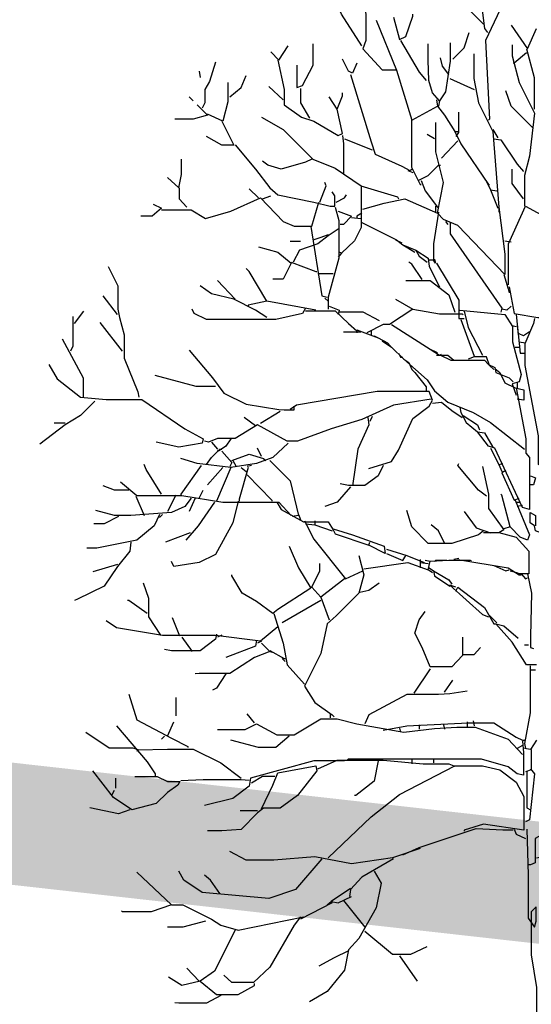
# Model space of a CAD drawing. Header units: metres. Extents: x 173015 to 189682, y 346605 to 348504.
# Tile 95 of 212: x 188910.71 to 188914.91, y 348003.37 to 348011.48. Entities that reach past the tile are written whole.
import ezdxf

# ---------------------------------------------------------------- set-up
doc = ezdxf.new("R2010")
doc.units = ezdxf.units.M
doc.header["$PDMODE"] = 35
doc.header["$PDSIZE"] = 0.075
for name, color, linetype, lineweight in [('B-ME-GR-BOOM-SD', 252, 'Continuous', 25), ('X-XX-AL-DETAIL1-M-B', 252, 'Continuous', 18), ('X-XX-AL-HULPGEOMETRIE-G', 50, 'Continuous', 25)]:
    doc.layers.add(name, color=color, linetype=linetype, lineweight=lineweight)
doc.styles.add('NLCS-ISO-M100-T25', font='NLCS-ISO.ttf', dxfattribs={"height": 0.25})
doc.dimstyles.new('NLCS-M100-T25-PIJL_L3_H2', dxfattribs={"dimscale": 0.1, "dimtxt": 2.5, "dimasz": 2.5, "dimexe": 2, "dimexo": 2, "dimgap": 0.7, "dimtad": 1, "dimdec": 3, "dimzin": 0, "dimdsep": 46, "dimtxsty": 'NLCS-ISO-M100-T25', "dimcen": 0, "dimdle": 2, "dimclrd": 256, "dimclre": 256, "dimclrt": 256, "dimazin": 0, "dimtfac": 1, "dimtdec": 3, "dimtofl": 0, "dimtmove": 0, "dimatfit": 3, "dimfxl": 2, "dimfxlon": 1, "dimtfillclr": 256, "dimtolj": 1, "dimtzin": 0, "dimlwd": -1, "dimlwe": -1, "dimarcsym": 0})

# ---------------------------------------------------------------- blocks, each defined once
blk = doc.blocks.new('*D79')
at = {"layer": 'Defpoints', "color": 0, "transparency": 16777216}
for p in [(188897.4415, 348012.2689), (188897.4415, 347996.2578), (188915.1015, 347996.2578)]:
    blk.add_point(p, dxfattribs=at)
at = {"layer": 'X-XX-AL-DETAIL1-M-B', "transparency": 16777216}
for p, q in [((188897.4415, 348012.0689), (188897.4415, 348012.4689)), ((188915.1015, 348012.0689), (188915.1015, 348012.4689)), ((188914.8515, 348012.2689), (188897.6915, 348012.2689))]:
    blk.add_line(p, q, dxfattribs=at)
for points in [[(188897.6915, 348012.3106), (188897.6915, 348012.2272), (188897.4415, 348012.2689)], [(188914.8515, 348012.3106), (188914.8515, 348012.2272), (188915.1015, 348012.2689)]]:
    blk.add_solid(points, dxfattribs=at)
at = {"layer": 'X-XX-AL-DETAIL1-M-B', "transparency": 16777216, "insert": (188906.2715, 348012.4639), "char_height": 0.25, "attachment_point": 5, "style": 'NLCS-ISO-M100-T25'}
blk.add_mtext('\\A1;Bos', dxfattribs=at)
blk = doc.blocks.new('SGR-BOOM_S02_D_ZIJ-D')
at = {"flags": 128}
for points in [[(-0.7441, 11.3841), (-0.7441, 11.1823), (-0.7567, 11.1234), (-0.5213, 10.8796)], [(-0.3615, 11.2664), (-0.3615, 11.0478), (-0.5045, 10.7451), (-0.4708, 10.0977), (-0.4792, 10.0893)], [(-0.5633, 11.2411), (-0.5129, 10.846), (-0.4877, 10.8123)], [(-1.5386, 11.1655), (-1.4882, 10.9637), (-1.4882, 10.7451), (-1.5134, 10.6778), (-1.3537, 10.5055), (-1.2359, 10.5055)], [(-1.5218, 10.703), (-1.69, 10.9637), (-1.6984, 10.9889)], [(-1.2612, 10.9385), (-1.2107, 10.7535), (-1.1603, 10.7787), (-1.1014, 10.9469), (-1.1014, 10.9637)], [(-1.4041, 10.9132), (-1.2359, 10.5013), (-1.1098, 10.0893), (-0.8996, 10.207), (-0.8408, 10.1313), (-0.7567, 9.9968), (-0.7315, 9.9968)], [(-0.2943, 10.8712), (-0.1597, 10.6778), (-0.0841, 10.846)], [(-0.7735, 10.5937), (-0.681, 10.6862), (-0.639, 10.8123)], [(-2.2701, 10.6526), (-2.2028, 10.5853), (-2.1272, 10.703)], [(-2.0557, 10.5433), (-2.0557, 10.3583), (-2.0095, 10.3751), (-1.9212, 10.5433), (-1.9212, 10.7199)], [(-1.2023, 10.7451), (-1.051, 10.4844), (-0.9921, 10.4172)], [(-0.7945, 10.7283), (-0.7945, 10.5769), (-0.8324, 10.3247), (-0.8828, 10.249), (-0.9417, 10.3163), (-0.9711, 10.4172), (-0.9774, 10.5853), (-0.9774, 10.7199)], [(-0.2859, 10.7115), (-0.2859, 10.619), (-0.227, 10.4004), (-0.1009, 10.1481), (-0.1429, 9.795), (-0.185, 9.6353), (-0.185, 9.383)], [(-0.6011, 10.6358), (-0.6011, 10.434), (-0.5633, 10.2322), (-0.4456, 9.9968), (-0.3952, 9.3746), (-0.3447, 8.9879), (-0.3447, 8.8197), (-0.7315, 9.2233), (-0.8492, 9.2737), (-0.8996, 9.3242), (-0.8492, 9.5764), (-0.9122, 9.8286), (-0.9143, 9.9379), (-0.9143, 10.0725)], [(-0.1681, 10.6442), (-0.269, 10.5601), (-0.2774, 10.5601)], [(-0.1681, 10.6778), (-0.1051, 10.4424), (-0.1051, 10.1818)], [(-2.7241, 10.5685), (-2.7746, 10.4088), (-2.8124, 10.3415), (-2.8124, 10.2322), (-2.8334, 10.1902)], [(-2.2112, 10.5853), (-2.1608, 10.3415), (-2.1608, 10.2154), (-2.0179, 10.1145), (-1.917, 10.0809), (-1.7152, 9.9632), (-1.6815, 9.98), (-1.7236, 10.1818), (-1.6815, 10.2911), (-1.6815, 10.3163)], [(-1.5638, 10.5601), (-1.5975, 10.476), (-1.6311, 10.4929), (-1.6815, 10.5937)], [(-0.8071, 10.4676), (-0.8576, 10.5349), (-0.8744, 10.6022)], [(-2.8586, 10.4929), (-2.8502, 10.4424)], [(-2.6064, 10.2827), (-2.5139, 10.3583), (-2.4719, 10.4592)], [(-1.6143, 10.4676), (-1.4461, 9.9127), (-1.4125, 9.8118), (-1.1939, 9.7109), (-1.1266, 9.6773), (-1.1098, 9.6857)], [(-2.6232, 10.4004), (-2.6232, 10.2406), (-2.6652, 10.0809), (-2.7914, 10.1397)], [(-0.7987, 10.434), (-0.597, 10.3415)], [(-2.1692, 10.2574), (-2.2869, 10.3667)], [(-2.0263, 10.3499), (-2.0263, 10.2322), (-1.9506, 10.1061)], [(-0.1177, 10.0304), (-0.2943, 10.207), (-0.3363, 10.3331)], [(-2.8755, 10.2154), (-2.7914, 10.1313), (-2.9091, 10.0977), (-3.0604, 10.0977)], [(-2.9427, 10.2827), (-2.9091, 10.249)], [(-1.7236, 10.1818), (-1.7908, 10.2827)], [(-0.908, 10.2574), (-0.8996, 10.207)], [(-0.8828, 10.249), (-0.8912, 10.207)], [(-0.7273, 10.1565), (-0.7273, 9.9884), (-0.7483, 9.9548)], [(-2.6737, 10.0809), (-2.5728, 9.8833), (-2.6737, 9.8833), (-2.7998, 9.9548)], [(-2.3458, 10.1145), (-2.1692, 10.0136), (-1.9254, 9.7698), (-1.7404, 9.6941), (-1.526, 9.5512), (-1.526, 9.2065), (-1.5807, 9.0972), (-1.69, 8.9963), (-1.7068, 9.0047)], [(-1.114, 10.0893), (-1.114, 9.7025), (-1.0594, 9.5932), (-0.9753, 9.6353), (-0.8912, 9.7193), (-0.8744, 9.7193)], [(-0.9248, 9.9379), (-0.9837, 9.9716)], [(-0.7567, 9.9968), (-0.7062, 9.8959), (-0.4792, 9.5596), (-0.4708, 9.5596)], [(-0.4456, 10.0136), (-0.4036, 9.9463)], [(-1.6815, 9.9632), (-1.6731, 9.8959), (-1.6731, 9.6521)], [(-1.6647, 9.9379), (-1.4377, 9.8455)], [(-0.7315, 9.9211), (-0.866, 9.7782)], [(-0.4372, 9.9379), (-0.3783, 9.9295), (-0.2438, 9.7277), (-0.1934, 9.6689)], [(-2.5643, 9.8875), (-2.3962, 9.6857), (-2.2785, 9.5344), (-2.2112, 9.4755), (-1.917, 9.4167), (-1.7824, 9.383), (-1.7446, 9.383), (-1.7446, 9.4671), (-1.7656, 9.5007)], [(-3.1193, 9.6184), (-3.0268, 9.5344), (-3.0058, 9.6437), (-3.0058, 9.7698)], [(-1.9338, 9.7698), (-1.9842, 9.7446), (-2.186, 9.6857), (-2.2953, 9.7193), (-2.3373, 9.753)], [(-1.1434, 9.6773), (-1.1014, 9.6605)], [(-0.1934, 9.4419), (-0.2859, 9.568), (-0.2859, 9.6857)], [(-1.8665, 9.4167), (-1.8161, 9.5512), (-1.8245, 9.5764)], [(-1.0594, 9.5932), (-1.0426, 9.5596), (-1.0341, 9.5596)], [(-1.0341, 9.5932), (-1.0005, 9.5091), (-0.8996, 9.3746), (-0.8912, 9.3746)], [(-0.4961, 9.5848), (-0.4624, 9.5176), (-0.4036, 9.3662)], [(-3.0226, 9.5344), (-3.0226, 9.4419), (-2.9595, 9.3746)], [(-2.371, 9.4503), (-2.4467, 9.526)], [(-1.5302, 9.5512), (-1.2275, 9.4587), (-1.2191, 9.4419)], [(-0.4624, 9.5176), (-0.412, 9.5091)], [(-3.1697, 9.3536), (-2.9259, 9.3536), (-2.8082, 9.2821), (-2.598, 9.341), (-2.3542, 9.4503), (-2.1692, 9.2569), (-2.0767, 9.2191), (-1.9338, 9.2191), (-1.8749, 9.4167)], [(-2.3373, 9.4419), (-2.2701, 9.4671)], [(-1.732, 9.4167), (-1.6647, 9.4503), (-1.6479, 9.4755)], [(-1.5134, 9.3578), (-1.3368, 9.4083), (-1.1687, 9.4419), (-0.8996, 9.3242)], [(-3.237, 9.3998), (-3.1697, 9.3662), (-3.2454, 9.299), (-3.3379, 9.299)], [(-1.7404, 9.3746), (-1.711, 9.2653), (-1.711, 8.9542), (-1.7992, 8.6347), (-1.7992, 8.5338)], [(-1.7152, 9.341), (-1.6059, 9.299), (-1.6731, 9.2317), (-1.6984, 9.2317)], [(-1.5218, 9.3242), (-1.5638, 9.299), (-1.5638, 9.2905)], [(-0.8912, 9.3326), (-0.9333, 9.0719), (-0.9333, 8.9374), (-0.9753, 8.9374)], [(-0.9164, 9.383), (-0.9164, 9.3326)], [(-0.3952, 9.3746), (-0.3952, 9.3326)], [(-0.3153, 8.7356), (-0.3153, 9.0719), (-0.1766, 9.383), (0.3027, 9.1224), (0.3195, 9.0804)], [(-1.6059, 9.2905), (-1.5302, 9.2821)], [(-1.5218, 9.2485), (-1.2359, 9.1056), (-1.1855, 9.0635), (-1.0762, 9.0215), (-1.051, 8.971), (-0.9837, 8.9206)], [(-0.8324, 9.2569), (-0.8156, 9.2317)], [(-0.7945, 9.2485), (-0.7945, 9.156), (-0.3699, 8.5423), (-0.3783, 8.5086)], [(-1.7068, 9.1981), (-1.7992, 9.1392), (-1.8833, 9.0719), (-2.0347, 9.0215), (-2.0851, 8.9206)], [(-1.9422, 9.2149), (-1.8497, 8.6431), (-1.8077, 8.6347)], [(-2.1103, 9.093), (-2.0263, 9.093)], [(-1.7992, 9.1476), (-1.8665, 9.1224), (-1.917, 9.1056)], [(-1.2443, 9.1056), (-1.1939, 9.0804)], [(-0.3447, 9.0972), (-0.2943, 9.0888)], [(-2.371, 9.0467), (-2.2112, 9.0047), (-2.1019, 8.9122), (-2.1692, 8.7819), (-2.2533, 8.7819)], [(-1.1855, 9.0635), (-1.1434, 9.0383), (-1.0846, 9.0047)], [(-1.0762, 9.0215), (-0.9753, 8.9542), (-0.9669, 8.887), (-0.8828, 8.7188)], [(-2.1019, 8.9206), (-1.9001, 8.8449), (-1.8917, 8.8449)], [(-1.69, 8.9963), (-1.7152, 8.9626)], [(-1.0257, 8.7777), (-1.1098, 8.9038), (-1.135, 8.9206)], [(-0.9248, 8.9458), (-0.9164, 8.9122), (-0.9333, 8.9374)], [(-3.6069, 8.887), (-3.527, 8.7272), (-3.527, 8.5338), (-3.5144, 8.4666), (-3.4766, 8.3237), (-3.4766, 8.1303), (-3.3631, 7.8528), (-3.3547, 7.8108)], [(-2.3037, 8.6011), (-2.4467, 8.8449), (-2.4719, 8.8702)], [(-0.908, 8.9122), (-0.7231, 8.6095), (-0.7231, 8.4582), (-0.681, 8.4582)], [(-2.5643, 8.6179), (-2.7073, 8.7693)], [(-1.8833, 8.8281), (-1.7572, 8.8281)], [(-1.1603, 8.7693), (-0.9585, 8.7693), (-0.8071, 8.6516), (-0.7567, 8.5086)], [(-0.3531, 8.8197), (-0.3195, 8.702), (-0.3111, 8.6684)], [(-2.3037, 8.4666), (-2.3962, 8.5254), (-2.5728, 8.6179), (-2.7577, 8.66), (-2.8502, 8.7272)], [(-0.3111, 8.7188), (-0.269, 8.5002), (-0.0757, 8.4666), (-0.0673, 8.4666)], [(-3.5312, 8.4918), (-3.649, 8.6431)], [(-1.9001, 8.5254), (-2.3037, 8.6011), (-2.4551, 8.5675), (-2.4551, 8.5591)], [(-1.8245, 8.6263), (-1.7992, 8.6011)], [(-1.2443, 8.6179), (-1.1014, 8.5338), (-1.2948, 8.4077), (-1.3452, 8.4077), (-1.4798, 8.3405)], [(-3.8844, 8.4161), (-3.8087, 8.517)], [(-1.9842, 8.5423), (-2.0095, 8.5002), (-2.2281, 8.4498), (-2.7998, 8.4498), (-2.9007, 8.5002), (-2.9175, 8.5338)], [(-1.9842, 8.5212), (-1.7404, 8.5212), (-1.6311, 8.4161), (-1.5638, 8.3573), (-1.5638, 8.3405)], [(-1.7908, 8.5591), (-1.7068, 8.5254), (-1.7152, 8.4918)], [(-1.7068, 8.5128), (-1.5134, 8.5128), (-1.3789, 8.4414)], [(-1.1014, 8.5338), (-0.8828, 8.496), (-0.6978, 8.496), (-0.6894, 8.4918)], [(-0.7147, 8.5254), (-0.3447, 8.4918), (-0.2817, 8.3909), (-0.2817, 8.2648), (-0.2102, 7.9958), (-0.227, 7.9369), (-0.2859, 7.9201), (-0.2522, 7.8276)], [(-0.681, 8.517), (-0.6474, 8.3825), (-0.5297, 8.1555)], [(-0.2943, 8.5591), (-0.3279, 8.5254), (-0.3699, 8.5338)], [(-3.897, 8.475), (-3.897, 8.2312), (-3.918, 8.1891)], [(-0.7062, 8.4498), (-0.597, 8.1471)], [(-0.2522, 8.4918), (-0.2186, 8.1723), (-0.185, 8.1723)], [(-0.1009, 8.4582), (-0.1093, 8.4161), (-0.1808, 8.248), (-0.1808, 8.0714), (-0.0715, 7.4913), (-0.0715, 7.2559), (0, 7.2727), (0.1681, 7.445), (0.2606, 7.445), (0.227, 7.1718), (0.0925, 6.8439), (0.0336, 6.9112), (0.0252, 6.9616)], [(-3.4892, 8.1891), (-3.6742, 8.4245)], [(-1.5638, 8.3657), (-1.3873, 8.2984), (-1.3116, 8.2564), (-1.2864, 8.2312)], [(-1.4461, 8.3573), (-1.4461, 8.3237)], [(-1.278, 8.4077), (-0.9585, 8.2059), (-0.908, 8.1807), (-0.8996, 8.1723)], [(-0.2859, 8.3993), (-0.2522, 8.3909)], [(-0.2438, 8.3993), (-0.2354, 8.3237)], [(-0.1429, 8.3489), (-0.1934, 8.3152), (-0.227, 8.3321)], [(-3.9853, 8.29), (-3.8129, 7.9705), (-3.8129, 7.8108)], [(-1.5302, 8.3447), (-1.6731, 8.3447)], [(-1.4209, 8.3152), (-1.3873, 8.2984)], [(-1.3537, 8.2732), (-1.278, 8.2228), (-1.1771, 8.1219), (-0.9837, 7.9537), (-0.9248, 7.8612), (-0.8156, 7.7687), (-0.6054, 7.6847), (-0.4624, 7.6006), (-0.185, 7.382)], [(-2.9427, 8.1975), (-2.7493, 7.9705), (-2.6568, 7.8444), (-2.4719, 7.7519), (-2.2028, 7.7099), (-2.1608, 7.7057), (-2.0767, 7.7057), (-2.0767, 7.7351)], [(-0.9585, 8.2059), (-0.8828, 8.1555), (-0.866, 8.1639)], [(-0.2606, 8.2228), (-0.227, 8.2228)], [(-0.227, 8.2648), (-0.1766, 8.2564)], [(-1.2191, 8.1723), (-1.2023, 8.1387), (-1.1855, 8.1387)], [(-1.1771, 8.1219), (-1.135, 8.0966), (-1.1098, 8.0378), (-1.0846, 8.0126), (-0.9921, 7.8949), (-0.9921, 7.8528)], [(-0.908, 8.1555), (-0.8156, 8.1555), (-0.7651, 8.1135)], [(-0.8744, 8.1555), (-0.7903, 8.1135), (-0.5129, 8.1135), (-0.4792, 8.0798), (-0.4288, 8.0546), (-0.4204, 8.0126), (-0.3111, 7.9705), (-0.2774, 7.9369)], [(-0.4372, 8.0378), (-0.4708, 8.0714), (-0.4961, 8.1429), (-0.597, 8.1429), (-0.6474, 8.1219)], [(-4.0946, 8.0798), (-4.0273, 7.9621), (-3.8339, 7.8108), (-3.6237, 7.7898), (-3.3295, 7.7898), (-2.9763, 7.5501), (-2.825, 7.4661), (-2.8334, 7.4324), (-3.0268, 7.3988), (-3.2118, 7.4408)], [(-0.4288, 8.0462), (-0.3868, 8.0126), (-0.3447, 7.9285), (-0.2606, 7.8865), (-0.1892, 7.8696), (-0.1892, 7.7856), (-0.2438, 7.794)], [(-2.7241, 7.8991), (-2.8839, 7.8991), (-3.2202, 7.9873)], [(-0.2522, 7.8865), (-0.1724, 7.4661), (-0.1724, 7.3484), (-0.1429, 7.3147), (-0.1429, 6.8859), (-0.2018, 6.9027), (-0.4288, 7.3904), (-0.4792, 7.4072), (-0.5717, 7.5249)], [(-0.2438, 7.9285), (-0.2438, 7.8865)], [(-0.9501, 7.794), (-1.2612, 7.7435), (-1.5218, 7.6258), (-1.774, 7.5501), (-2.0515, 7.4493), (-2.1356, 7.4493), (-2.3794, 7.5838), (-2.5643, 7.4703), (-2.7073, 7.4703), (-2.783, 7.4408), (-2.8166, 7.4493)], [(-1.4629, 7.2222), (-1.278, 7.2811), (-1.2191, 7.3736), (-1.1014, 7.6342), (-0.9669, 7.7351), (-0.9417, 7.7856), (-0.9669, 7.857), (-1.3957, 7.857), (-2.0599, 7.7435), (-2.1103, 7.7099)], [(-3.7162, 7.7772), (-3.8339, 7.6594), (-3.96, 7.5838), (-4.1702, 7.424)], [(-0.9417, 7.7603), (-0.866, 7.7687), (-0.7819, 7.7015), (-0.6978, 7.6426)], [(-0.7147, 7.7267), (-0.7062, 7.6847), (-0.6642, 7.6006), (-0.5717, 7.5249), (-0.5129, 7.5165), (-0.4456, 7.3988)], [(-2.3962, 7.5754), (-2.4887, 7.6426)], [(-2.1944, 7.6931), (-2.3542, 7.5922)], [(-1.4714, 7.6426), (-1.4629, 7.5838), (-1.5554, 7.382), (-1.5975, 7.0793)], [(-1.4377, 7.651), (-1.4545, 7.609)], [(-0.6894, 7.6594), (-0.5717, 7.5838), (-0.5549, 7.5417)], [(-3.96, 7.5964), (-4.0525, 7.5964)], [(-2.598, 7.4661), (-2.64, 7.4072), (-2.6989, 7.3652), (-2.7073, 7.3736)], [(-2.1272, 7.4324), (-2.2533, 7.3147), (-2.3878, 7.2643), (-2.598, 7.2307), (-2.8755, 7.2643), (-3.01, 7.3063)], [(-2.7998, 7.2559), (-2.7577, 7.3147), (-2.6905, 7.382), (-2.6737, 7.382)], [(-2.7577, 7.4408), (-2.7073, 7.382)], [(-2.3458, 7.3231), (-2.3794, 7.3904)], [(-0.4624, 7.3904), (-0.3952, 7.2559), (-0.3615, 7.2643)], [(-2.6737, 7.3652), (-2.5896, 7.2727), (-2.6064, 7.2391)], [(-2.5896, 7.2895), (-2.4467, 7.34), (-2.3289, 7.3063), (-2.3121, 7.2895)], [(-3.1697, 7.012), (-3.2958, 7.2138), (-3.3126, 7.2559)], [(-2.8418, 7.2475), (-3.01, 7.012), (-3.01, 7.0036)], [(-2.6652, 7.2307), (-2.7914, 7.0877)], [(-2.598, 7.2307), (-2.7157, 6.9532)], [(-2.5812, 7.2895), (-2.5559, 7.2391)], [(-2.4551, 7.2307), (-2.5307, 6.97), (-2.5307, 6.9532)], [(-2.5139, 7.2307), (-2.4719, 7.197)], [(-2.4298, 7.2475), (-2.4635, 7.2391)], [(-2.2785, 7.2895), (-2.1103, 7.1214), (-2.0431, 6.8355), (-2.0935, 6.8271)], [(-1.3452, 7.2475), (-1.3873, 7.1634), (-1.4966, 7.0835), (-1.6311, 7.0835), (-1.6984, 7.0961)], [(-0.4961, 6.9952), (-0.5633, 7.0457), (-0.7315, 7.2475), (-0.7231, 7.2643)], [(-0.5297, 7.2391), (-0.4792, 7.012), (-0.4792, 6.8943), (-0.3531, 6.7178), (-0.3952, 6.6926)], [(-0.3952, 7.2559), (-0.3699, 7.197)], [(-2.4635, 7.1718), (-2.2617, 6.9616), (-2.2617, 6.9532)], [(-0.3363, 7.2054), (-0.3699, 7.1886), (-0.269, 6.9616), (-0.227, 6.9784)], [(-0.1345, 7.1634), (-0.0925, 7.1466), (-0.1093, 7.0877), (-0.1429, 7.0877)], [(-3.4388, 7.0457), (-3.5565, 7.0457), (-3.649, 7.0793)], [(-3.506, 7.1129), (-3.3715, 6.9994), (-3.0016, 6.9994), (-2.6652, 6.9448), (-2.2028, 6.9448), (-2.1019, 6.8355)], [(-1.6143, 7.0709), (-1.7236, 6.9448), (-1.8245, 6.9112)], [(-2.9259, 6.9784), (-2.9763, 6.9112), (-3.0856, 6.8607), (-3.4219, 6.8355), (-3.5565, 6.8355), (-3.7078, 6.8775)], [(-3.3799, 6.9952), (-3.3126, 6.8355)], [(-3.052, 7.0036), (-3.1193, 6.8691)], [(-2.8923, 6.9784), (-2.9427, 6.8691)], [(-2.8586, 6.9784), (-2.825, 7.0457)], [(-0.2606, 6.9616), (-0.1429, 6.6757), (-0.1597, 6.6337), (-0.2186, 6.6589), (-0.3027, 6.743), (-0.3699, 7.0036), (-0.3783, 7.012)], [(-2.5391, 6.9532), (-2.5812, 6.7766), (-2.7241, 6.516), (-2.8586, 6.4487), (-3.0688, 6.4151), (-3.0856, 6.4571)], [(-2.7325, 6.9448), (-2.867, 6.7514), (-2.9679, 6.6337)], [(-2.2196, 6.9448), (-2.186, 6.8859), (-2.001, 6.785), (-1.7992, 6.785), (-1.7572, 6.7178), (-1.7404, 6.6841), (-1.4629, 6.5917), (-1.4545, 6.6169)], [(-0.2522, 6.9448), (-0.2186, 6.9448)], [(-0.2018, 6.9196), (-0.2438, 6.9112)], [(-3.1865, 6.8439), (-3.2286, 6.7514), (-3.3715, 6.6337), (-3.6994, 6.5664), (-3.7835, 6.5664)], [(-3.5228, 6.8271), (-3.6406, 6.7682), (-3.7246, 6.7682)], [(-3.1613, 6.8439), (-3.1865, 6.8187)], [(-2.0431, 6.8439), (-2.0263, 6.8019)], [(-0.5213, 6.7094), (-0.5633, 6.6757), (-0.7819, 6.6043), (-0.9753, 6.6043), (-1.1098, 6.743), (-1.1519, 6.8775)], [(-0.681, 6.8691), (-0.5801, 6.7346), (-0.4624, 6.6926)], [(-0.0504, 6.6926), (-0.0925, 6.7094), (-0.1009, 6.7514), (-0.1387, 6.7766), (-0.1387, 6.8607), (-0.0925, 6.8355), (-0.0925, 6.7514)], [(-1.9926, 6.7934), (-1.917, 6.6421), (-1.6563, 6.3142), (-1.5134, 6.3815)], [(-1.9842, 6.7682), (-1.9086, 6.7598), (-1.7656, 6.7094)], [(-1.9086, 6.7934), (-1.9086, 6.7598)], [(-0.8408, 6.6085), (-0.8912, 6.7094), (-0.9501, 6.7598)], [(-0.3027, 6.743), (-0.3531, 6.7262)], [(-2.9343, 6.6926), (-3.1361, 6.6169)], [(-1.7572, 6.7262), (-1.5975, 6.6757), (-1.3368, 6.5833), (-1.3284, 6.5244), (-1.4629, 6.5917)], [(-0.5213, 6.6968), (-0.3952, 6.6968), (-0.2522, 6.6589), (-0.1471, 6.5412), (-0.1471, 6.3562), (-0.2438, 6.3562)], [(-3.4219, 6.6169), (-3.4303, 6.5412), (-3.5312, 6.4151), (-3.6406, 6.2554), (-3.8591, 6.1461), (-3.8844, 6.1376)], [(-2.1188, 6.5833), (-2.0431, 6.4067), (-1.9422, 6.2385), (-2.2112, 6.062), (-2.2533, 6.0283), (-2.3878, 6.1292), (-2.5055, 6.1965), (-2.5896, 6.3394), (-2.5896, 6.3478)], [(-1.547, 6.5076), (-1.505, 6.3478), (-1.547, 6.1965), (-1.732, 6.0115), (-1.8077, 5.9443), (-1.8581, 5.7004), (-1.9926, 5.4314), (-1.9086, 5.2969), (-1.7656, 5.196), (-1.7488, 5.1792)], [(-1.32, 6.558), (-1.1519, 6.5076), (-1.0089, 6.4487)], [(-1.32, 6.5244), (-1.1855, 6.4655), (-1.1603, 6.5076)], [(-3.5312, 6.4319), (-3.733, 6.3731)], [(-1.6647, 6.3142), (-1.8581, 6.1629), (-1.9338, 6.2469), (-1.8665, 6.3815), (-1.8665, 6.4403)], [(-1.505, 6.3983), (-1.1434, 6.4487), (-0.9753, 6.3899)], [(-1.0426, 6.474), (-1.0426, 6.4067)], [(-1.0426, 6.4487), (-0.9753, 6.4403)], [(-0.9585, 6.4571), (-1.0005, 6.4655)], [(-0.9417, 6.3647), (-0.9753, 6.3899), (-0.9585, 6.4613), (-0.8071, 6.4676), (-0.6306, 6.4676), (-0.6222, 6.4655)], [(-0.9669, 6.4067), (-0.9333, 6.3815), (-0.9248, 6.3394), (-0.7987, 6.2554)], [(-0.824, 6.4655), (-0.9164, 6.4655), (-0.9248, 6.4571)], [(-0.7231, 6.4824), (-0.7651, 6.474)], [(-0.7315, 6.474), (-0.3195, 6.4067), (-0.227, 6.3478), (-0.2102, 6.3478)], [(-0.4372, 6.4235), (-0.3363, 6.3815), (-0.3111, 6.3899)], [(-0.9333, 6.3815), (-0.8071, 6.3058), (-0.7819, 6.2722)], [(-0.3027, 6.3815), (-0.2354, 6.3647)], [(-0.2102, 6.3562), (-0.1766, 6.3142), (-0.1597, 6.3226)], [(-0.1597, 6.3562), (-0.1261, 6.1965), (-0.1345, 5.8434), (-0.1345, 5.7509), (-0.1093, 5.7425)], [(-3.321, 6.2806), (-3.2748, 6.1545), (-3.2748, 6.0031), (-3.1781, 5.8518)], [(-1.5386, 6.2049), (-1.4629, 6.2217), (-1.3789, 6.2806)], [(-0.7483, 6.2469), (-0.7987, 6.2638), (-0.5297, 6.0199), (-0.4792, 6.0031)], [(-0.7483, 6.2133), (-0.7315, 6.2469), (-0.5129, 6.0788), (-0.4372, 5.9443), (-0.4204, 5.9443)], [(-1.8581, 6.1629), (-1.7908, 5.9779)], [(-3.2874, 6.0283), (-3.4388, 6.1376), (-3.4472, 6.1376)], [(-1.8581, 6.1376), (-2.1776, 5.9527)], [(-2.2449, 6.0283), (-2.1692, 5.7845), (-2.1356, 5.608), (-1.9926, 5.4482)], [(-0.6936, 5.835), (-0.6936, 5.6836), (-0.7819, 5.5911), (-0.9585, 5.5911), (-1.0257, 5.7509), (-1.0846, 5.8686), (-1.051, 5.9779), (-1.0005, 6.0452)], [(-0.4792, 6.0199), (-0.412, 5.9527)], [(-2.2112, 5.919), (-2.3542, 5.8013), (-2.7241, 5.8476), (-3.1613, 5.8476), (-3.5397, 5.9106), (-3.6237, 5.9695)], [(-3.0184, 5.8434), (-3.0772, 5.9947)], [(-0.0841, 5.608), (-0.1681, 5.608), (-0.2859, 5.7929), (-0.4204, 5.9443), (-0.3531, 5.9275), (-0.2354, 5.8266)], [(-2.7157, 5.8602), (-2.7241, 5.8182), (-2.8502, 5.7215), (-3.0856, 5.7215), (-3.1445, 5.7341)], [(-2.6737, 5.8518), (-2.7073, 5.835)], [(-3.0016, 5.835), (-2.9175, 5.7173)], [(-2.3458, 5.7845), (-2.2785, 5.7173), (-2.4046, 5.6668), (-2.6064, 5.5365), (-2.8586, 5.5365), (-2.8923, 5.5323)], [(-2.3878, 5.8097), (-2.3962, 5.7593), (-2.64, 5.6668)], [(-2.3458, 5.8013), (-2.3794, 5.7845)], [(-0.1513, 5.7677), (-0.185, 5.7677)], [(-2.2785, 5.7257), (-2.1608, 5.6584), (-2.1524, 5.6584)], [(-2.2785, 5.7173), (-2.2449, 5.7088)], [(-0.6978, 5.692), (-0.597, 5.692), (-0.5465, 5.7509)], [(-2.1776, 5.6584), (-2.1524, 5.6332)], [(-0.1387, 5.5995), (-0.1387, 5.2128), (-0.185, 4.9606), (-0.1766, 4.9185)], [(-2.64, 5.5323), (-2.7157, 5.4146), (-2.7493, 5.3978)], [(-0.9585, 5.5743), (-1.093, 5.3725)], [(-0.1345, 5.5659), (-0.0925, 5.5659)], [(-0.8408, 5.3809), (-0.7735, 5.4818)], [(-3.4388, 5.3641), (-3.3715, 5.1539), (-3.0856, 5.0026), (-2.9511, 4.9353), (-2.9511, 4.9269)], [(-0.6558, 5.3894), (-0.7987, 5.3683), (-0.8912, 5.362), (-1.1519, 5.362), (-1.4629, 5.196), (-1.4966, 5.1203)], [(-3.052, 5.3389), (-3.052, 5.1876)], [(-2.4046, 5.1287), (-2.4635, 5.2044)], [(-1.7824, 5.2044), (-1.7824, 5.1708)], [(-3.1193, 5.0194), (-3.0688, 5.1371)], [(-2.7073, 5.0741), (-2.4803, 5.0741), (-2.3878, 5.1203), (-2.2196, 5.032), (-2.0767, 5.032), (-1.8581, 5.1623), (-1.7236, 5.1623), (-1.5638, 5.1203), (-1.1771, 5.053), (-0.9248, 5.0825), (-0.7399, 5.093), (-0.5886, 5.093), (-0.3195, 4.9942), (-0.2018, 4.8681)], [(-1.3452, 5.0699), (-1.1519, 5.1035), (-0.6474, 5.1287), (-0.4372, 5.1287), (-0.2522, 5.011), (-0.2018, 4.9858), (-0.185, 4.9858)], [(-1.051, 5.1119), (-1.051, 5.0783)], [(-0.8492, 5.1119), (-0.8408, 5.0783)], [(-0.6558, 5.1371), (-0.6558, 5.0951)], [(-0.6054, 5.1455), (-0.597, 5.1035)], [(-3.7919, 5.053), (-3.5985, 4.9227), (-3.4051, 4.9227), (-3.3631, 4.9101), (-3.3715, 4.8933)], [(-3.5397, 5.1035), (-3.2874, 4.8092), (-3.2202, 4.7083), (-3.2202, 4.6915)], [(-1.2107, 5.0867), (-1.2023, 5.053)], [(-3.1445, 5.0194), (-3.1697, 4.9942)], [(-2.1188, 5.0194), (-2.2281, 4.9269), (-2.371, 4.9269), (-2.598, 4.9858)], [(-0.2018, 4.9774), (-0.1934, 4.8849), (-0.1934, 4.6999), (-0.2438, 4.7083), (-0.3195, 4.7672), (-0.5381, 4.8302), (-1.6311, 4.8302), (-1.6395, 4.826)], [(-0.0841, 4.9858), (-0.1345, 4.9101), (-0.185, 4.9185)], [(-3.3631, 4.9059), (-3.1193, 4.9122), (-2.9091, 4.9122), (-2.6821, 4.8008), (-2.5139, 4.6747)], [(-0.2018, 4.9437), (-0.2438, 4.9185)], [(-0.1303, 4.9101), (-0.1303, 4.742), (-0.1766, 4.7251)], [(-1.6647, 4.8176), (-1.917, 4.8176), (-2.4382, 4.6747), (-2.4467, 4.6074), (-2.5812, 4.5065), (-2.8166, 4.4477)], [(-1.8833, 4.7504), (-1.7236, 4.8218), (-1.3452, 4.8218), (-1.0173, 4.7924), (-0.8071, 4.7924), (-0.7651, 4.7756), (-0.7651, 4.7672)], [(-1.3873, 4.8176), (-1.4209, 4.6495), (-1.5722, 4.5318), (-1.5807, 4.5318)], [(-1.1098, 4.826), (-1.1098, 4.7924)], [(-0.9333, 4.8344), (-0.9333, 4.8008)], [(-3.3883, 4.6873), (-3.2033, 4.6873), (-3.1193, 4.6453), (-3.0184, 4.6453), (-3.0352, 4.6158), (-3.1193, 4.557), (-3.2118, 4.4645), (-3.4135, 4.4141), (-3.5649, 4.515), (-3.733, 4.7336)], [(-2.3458, 4.4225), (-2.2533, 4.6158), (-2.2112, 4.7167), (-1.9001, 4.7756), (-1.8917, 4.7336), (-2.0515, 4.5318), (-2.1944, 4.4267), (-2.3289, 4.4267), (-2.3794, 4.3888), (-2.5139, 4.2501), (-2.6737, 4.2396), (-2.7914, 4.2396)], [(-1.7992, 4.0189), (-1.4461, 4.3552), (-1.2107, 4.5402), (-0.7567, 4.7756), (-0.5297, 4.7756), (-0.3868, 4.742), (-0.2522, 4.6411), (-0.1892, 4.5234), (-0.1892, 4.2459), (-0.5213, 4.2964), (-0.681, 4.2459), (-0.681, 4.2375)], [(-0.1345, 4.7504), (-0.1009, 4.7083), (-0.1429, 4.33), (-0.1766, 4.3132)], [(-0.164, 4.7251), (-0.164, 4.4309), (-0.1345, 4.4141)], [(-3.5481, 4.6747), (-3.5481, 4.5906)], [(-3.01, 4.6537), (-2.825, 4.6642), (-2.5139, 4.6642), (-2.4467, 4.6579)], [(-2.2365, 4.6873), (-2.3373, 4.6873), (-2.4298, 4.6327)], [(-3.5733, 4.5402), (-3.5565, 4.5738)], [(-3.4303, 4.4141), (-3.5228, 4.3804), (-3.7583, 4.4309)], [(-2.3794, 4.4057), (-2.5223, 4.4057)], [(-1.1855, 4.0441), (-1.051, 4.103), (-0.5801, 4.2585), (-0.3615, 4.248), (-0.2774, 4.248)], [(-0.269, 4.2543), (-0.2522, 4.2123), (-0.1766, 4.1786)], [(-0.164, 4.2543), (-0.1534, 3.876), (-0.1534, 3.5228), (-0.1009, 3.4472), (-0.0883, 3.4976), (-0.0883, 3.6153), (-0.1303, 3.5733), (-0.1303, 3.2202), (-0.0841, 2.9511), (-0.0841, 2.3962), (-0.0673, 2.3878)], [(-0.0841, 4.0189), (-0.0462, 4.0273), (-0.0462, 4.2039), (-0.0967, 4.1786), (-0.0967, 3.9769), (-0.1345, 3.96), (-0.1513, 3.96)], [(-1.0426, 4.0946), (-1.2696, 4.0189), (-1.6059, 3.9684), (-1.9086, 4.0273), (-2.2449, 3.9979), (-2.4719, 3.9979), (-2.6064, 4.0693)], [(-1.8497, 4.0105), (-2.0683, 3.7583), (-2.2869, 3.6826), (-2.8334, 3.733), (-2.9848, 3.8339), (-3.0268, 3.9096)], [(-1.2612, 4.0105), (-1.5218, 3.8591), (-1.6143, 3.7583), (-1.6227, 3.6994)], [(-3.3715, 3.9012), (-3.0856, 3.6321), (-3.2538, 3.5733), (-3.4892, 3.5733), (-3.4976, 3.5817)], [(-1.4209, 3.9096), (-1.3621, 3.8087), (-1.4041, 3.6069), (-1.547, 3.3547), (-1.6311, 3.2622), (-1.6647, 3.094), (-1.8077, 2.9175), (-1.9506, 2.8334)], [(-2.6905, 3.7246), (-2.7661, 3.8339), (-2.8166, 3.876)], [(-1.6143, 3.7667), (-1.774, 3.6574)], [(-1.7656, 3.649), (-2.0263, 3.5144)], [(-1.8077, 3.6321), (-1.774, 3.6574), (-1.7152, 3.649), (-1.6059, 3.6994)], [(-1.6731, 3.6658), (-1.4966, 3.4472)], [(-3.0856, 3.6321), (-2.9932, 3.6321), (-2.7577, 3.5144), (-2.6821, 3.464), (-2.5391, 3.4219), (-2.001, 3.5312)], [(-2.8082, 3.4976), (-2.9932, 3.4472), (-3.1193, 3.4472)], [(-2.0263, 3.5312), (-2.0767, 3.464), (-2.2785, 3.1193), (-2.413, 2.9932), (-2.5896, 2.9932), (-2.6568, 3.052)], [(-2.5643, 3.4219), (-2.7325, 3.0856), (-2.8502, 3.0016), (-3.0016, 2.9679), (-3.1109, 3.0352)], [(-1.4966, 3.4135), (-1.2696, 3.2244), (-1.1182, 3.2244), (-0.9837, 3.2874)], [(-1.6311, 3.2538), (-1.7488, 3.1949), (-1.8749, 3.1277)], [(-1.2107, 3.2118), (-1.0678, 3.0016)], [(-2.8586, 3.0016), (-2.9595, 3.1109)], [(-2.8502, 3.0016), (-2.7157, 2.8923), (-2.5391, 2.8923), (-2.4046, 2.9679), (-2.4046, 2.9847)], [(-2.6821, 2.8839), (-2.7998, 2.8208), (-3.0268, 2.8208), (-3.0604, 2.825)]]:
    blk.add_lwpolyline(points, dxfattribs=at)

msp = doc.modelspace()

# ---------------------------------------------------------------- linework, layer by layer
at = {"layer": 'X-XX-AL-HULPGEOMETRIE-G', "const_width": 1}
msp.add_lwpolyline([(188877.2654, 347994.9633), (188999.1896, 348014.9926), (188998.9696, 347994.9633), (188876.8771, 348008.643)], dxfattribs=at)

# ---------------------------------------------------------------- block references
at = {"layer": 'B-ME-GR-BOOM-SD'}
msp.add_blockref('SGR-BOOM_S02_D_ZIJ-D', (188915.0426, 348000.5605), dxfattribs=at)

# ---------------------------------------------------------------- dimensions: what is measured, and where the dimension line sits
at = {"layer": 'X-XX-AL-DETAIL1-M-B'}
dim = msp.add_linear_dim(base=(188897.4415, 348012.2689), p1=(188915.1015, 347996.2578), p2=(188897.4415, 347996.2578), text='Bos', dimstyle='NLCS-M100-T25-PIJL_L3_H2', dxfattribs=at)
dim.commit()
dim.dimension.update_dxf_attribs({"geometry": '*D79', "text_midpoint": (188906.2715, 348012.2689), "dimtype": 160})

doc.saveas('drawing.dxf')
